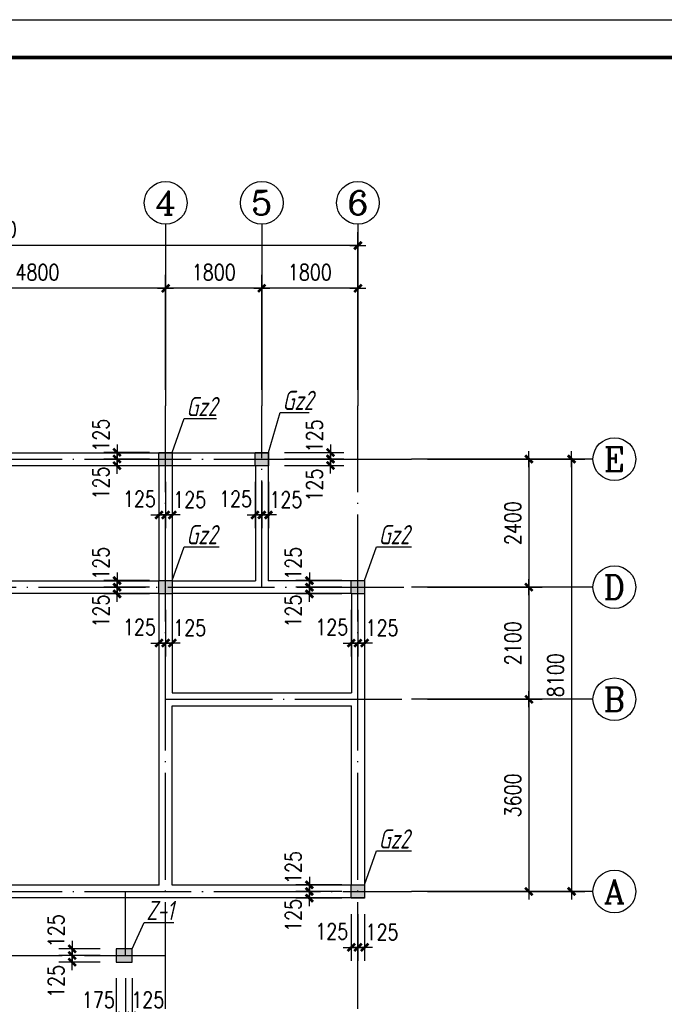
# Model space of a CAD drawing. Extents: x 4757794 to 4799798, y -16905237 to -16875537.
# Tile 6 of 7: x 4773593 to 4785660, y -16893982 to -16875537. Entities that reach past the tile are written whole.
import ezdxf
from ezdxf.enums import TextEntityAlignment as Align

# ---------------------------------------------------------------- set-up
doc = ezdxf.new("R2010")
doc.units = 0
doc.header["$LTSCALE"] = 1000
doc.header["$MEASUREMENT"] = 0
doc.linetypes.add('DOTE', pattern=[2.42, 2, -0.2, 0.02, -0.2])
doc.layers.get('0').update_dxf_attribs({"linetype": 'CONTINUOUS'})
doc.layers.get('DEFPOINTS').update_dxf_attribs({"linetype": 'CONTINUOUS'})
for name, color, linetype in [('AXIS', 3, 'CONTINUOUS'), ('AXIS_TEXT', 7, 'CONTINUOUS'), ('DOTE', 251, 'CONTINUOUS'), ('LAYER3', 3, 'CONTINUOUS'), ('PUB_DIM', 3, 'CONTINUOUS')]:
    doc.layers.add(name, color=color, linetype=linetype)
doc.styles.add('COMPLEX', font='COMPLEX')
doc.styles.add('DIM_FONT', font='SIMPLEX.shx', dxfattribs={"width": 0.8})
doc.styles.add('TEXT', font='gbeitc.shx', dxfattribs={"width": 0.85, "bigfont": 'msi_fsx.shx'})
doc.dimstyles.new('DIMA', dxfattribs={"dimtxt": 300, "dimasz": 1, "dimexe": 250, "dimexo": 300, "dimgap": 150, "dimtad": 1, "dimdec": 0, "dimzin": 0, "dimdsep": 46, "dimtxsty": 'DIM_FONT', "dimblk": '_DIMX', "dimcen": 0.09, "dimse1": 1, "dimclrt": 7, "dimadec": 0, "dimazin": 0, "dimtfac": 1, "dimtdec": 0, "dimtix": 1, "dimtmove": 2, "dimatfit": 3, "dimldrblk": '_DIMX', "dimfxl": 1, "dimtolj": 1, "dimtzin": 0, "dimarcsym": 0})
doc.dimstyles.new('DIMB', dxfattribs={"dimtxt": 300, "dimasz": 1, "dimexe": 250, "dimexo": 300, "dimgap": 150, "dimtad": 1, "dimdec": 0, "dimzin": 0, "dimdsep": 46, "dimtxsty": 'DIM_FONT', "dimblk": '_DIMX', "dimcen": 0.09, "dimse2": 1, "dimclrt": 7, "dimadec": 0, "dimazin": 0, "dimtfac": 1, "dimtdec": 0, "dimtix": 1, "dimtmove": 2, "dimatfit": 3, "dimldrblk": '_DIMX', "dimfxl": 1, "dimtolj": 1, "dimtzin": 0, "dimarcsym": 0})
doc.dimstyles.new('DIMN', dxfattribs={"dimtxt": 300, "dimasz": 1, "dimexe": 250, "dimexo": 300, "dimgap": 150, "dimtad": 1, "dimdec": 0, "dimzin": 0, "dimdsep": 46, "dimtxsty": 'DIM_FONT', "dimblk": '_DIMX', "dimcen": 0.09, "dimclrt": 7, "dimadec": 0, "dimazin": 0, "dimtfac": 1, "dimtdec": 0, "dimtix": 1, "dimtmove": 2, "dimatfit": 3, "dimldrblk": '_DIMX', "dimfxl": 1, "dimtolj": 1, "dimtzin": 0, "dimarcsym": 0})

# ---------------------------------------------------------------- blocks, each defined once
blk = doc.blocks.new('A$C5F205D7B')
at = {"color": 30}
blk.add_lwpolyline([(0, 0), (0, 42000), (59400, 42000), (59400, 0)], close=True, dxfattribs=at)
at = {"color": 30, "const_width": 100}
blk.add_lwpolyline([(2500, 1000), (58400, 1000), (58400, 41000), (2500, 41000)], close=True, dxfattribs=at)
blk = doc.blocks.new('_AXISO')
blk.add_circle((0, 0), 0.5)
at = {"layer": 'AXIS_TEXT', "style": 'COMPLEX', "width": 1.041667}
blk.add_attdef('A', text='', height=0.56, dxfattribs=at).set_placement((-0.25, -0.28), (0.25, -0.28), align=Align.FIT)
blk = doc.blocks.new('_DIMX')
blk.add_line((-150, 0), (150, 0))
at = {"const_width": 50}
blk.add_lwpolyline([(-70, -70), (70, 70)], dxfattribs=at)
blk = doc.blocks.new('*D50')
at = {"layer": 'AXIS', "color": 0, "lineweight": -2, "transparency": 16777216}
for p, q in [((4778550, -16883643), (4779661, -16883643)), ((4779411, -16883642), (4779411, -16883641)), ((4779411, -16883643), (4779411, -16883768)), ((4778550, -16883768), (4779661, -16883768)), ((4779411, -16883769), (4779411, -16883770))]:
    blk.add_line(p, q, dxfattribs=at)
at = {"layer": 'DEFPOINTS', "color": 0, "transparency": 16777216}
for p in [(4778250, -16883643), (4778250, -16883768), (4779411, -16883768)]:
    blk.add_point(p, dxfattribs=at)
at = {"layer": 'AXIS', "color": 0, "lineweight": -2, "transparency": 16777216}
for p, rotation in [((4779411, -16883643), 270), ((4779411, -16883768), 90)]:
    blk.add_blockref('_DIMX', p, dxfattribs=dict(at, rotation=rotation))
at = {"layer": 'AXIS', "color": 7, "transparency": 16777216, "insert": (4779111, -16883334), "char_height": 300, "attachment_point": 5, "rotation": 90, "style": 'DIM_FONT'}
blk.add_mtext('\\A1;125', dxfattribs=at)
blk = doc.blocks.new('*D51')
at = {"layer": 'AXIS', "color": 0, "lineweight": -2, "transparency": 16777216}
for p, q in [((4778550, -16883763), (4779661, -16883763)), ((4779411, -16883762), (4779411, -16883761)), ((4779411, -16883763), (4779411, -16883888)), ((4778550, -16883888), (4779661, -16883888)), ((4779411, -16883889), (4779411, -16883890))]:
    blk.add_line(p, q, dxfattribs=at)
at = {"layer": 'DEFPOINTS', "color": 0, "transparency": 16777216}
for p in [(4778250, -16883763), (4778250, -16883888), (4779411, -16883888)]:
    blk.add_point(p, dxfattribs=at)
at = {"layer": 'AXIS', "color": 0, "lineweight": -2, "transparency": 16777216}
for p, rotation in [((4779411, -16883763), 270), ((4779411, -16883888), 90)]:
    blk.add_blockref('_DIMX', p, dxfattribs=dict(at, rotation=rotation))
at = {"layer": 'AXIS', "color": 7, "transparency": 16777216, "insert": (4779111, -16884256), "char_height": 300, "attachment_point": 5, "rotation": 90, "style": 'DIM_FONT'}
blk.add_mtext('\\A1;125', dxfattribs=at)
blk = doc.blocks.new('*D52')
at = {"layer": 'AXIS', "color": 0, "lineweight": -2, "transparency": 16777216}
for p, q in [((4776025, -16883768), (4775165, -16883768)), ((4775415, -16883767), (4775415, -16883766)), ((4775415, -16883768), (4775415, -16883893)), ((4776025, -16883893), (4775165, -16883893)), ((4775415, -16883894), (4775415, -16883895))]:
    blk.add_line(p, q, dxfattribs=at)
at = {"layer": 'DEFPOINTS', "color": 0, "transparency": 16777216}
for p in [(4776325, -16883768), (4775415, -16883893), (4776325, -16883893)]:
    blk.add_point(p, dxfattribs=at)
at = {"layer": 'AXIS', "color": 0, "lineweight": -2, "transparency": 16777216}
for p, rotation in [((4775415, -16883768), 270), ((4775415, -16883893), 90)]:
    blk.add_blockref('_DIMX', p, dxfattribs=dict(at, rotation=rotation))
at = {"layer": 'AXIS', "color": 7, "transparency": 16777216, "insert": (4775115, -16884216), "char_height": 300, "attachment_point": 5, "rotation": 90, "style": 'DIM_FONT'}
blk.add_mtext('\\A1;125', dxfattribs=at)
blk = doc.blocks.new('*D53')
at = {"layer": 'AXIS', "color": 0, "lineweight": -2, "transparency": 16777216}
for p, q in [((4776025, -16883643), (4775165, -16883643)), ((4775415, -16883642), (4775415, -16883641)), ((4775415, -16883643), (4775415, -16883768)), ((4776025, -16883768), (4775165, -16883768)), ((4775415, -16883769), (4775415, -16883770))]:
    blk.add_line(p, q, dxfattribs=at)
at = {"layer": 'DEFPOINTS', "color": 0, "transparency": 16777216}
for p in [(4776325, -16883643), (4775415, -16883768), (4776325, -16883768)]:
    blk.add_point(p, dxfattribs=at)
at = {"layer": 'AXIS', "color": 0, "lineweight": -2, "transparency": 16777216}
for p, rotation in [((4775415, -16883643), 270), ((4775415, -16883768), 90)]:
    blk.add_blockref('_DIMX', p, dxfattribs=dict(at, rotation=rotation))
at = {"layer": 'AXIS', "color": 7, "transparency": 16777216, "insert": (4775115, -16883320), "char_height": 300, "attachment_point": 5, "rotation": 90, "style": 'DIM_FONT'}
blk.add_mtext('\\A1;125', dxfattribs=at)
blk = doc.blocks.new('*D54')
at = {"layer": 'AXIS', "color": 0, "lineweight": -2, "transparency": 16777216}
for p, q in [((4778125, -16882468), (4778125, -16880318)), ((4779924, -16880568), (4778126, -16880568))]:
    blk.add_line(p, q, dxfattribs=at)
at = {"layer": 'DEFPOINTS', "color": 0, "transparency": 16777216}
for p in [(4778125, -16880568), (4778125, -16882768), (4779925, -16882768)]:
    blk.add_point(p, dxfattribs=at)
at = {"layer": 'AXIS', "color": 0, "lineweight": -2, "transparency": 16777216, "rotation": 180}
blk.add_blockref('_DIMX', (4778125, -16880568), dxfattribs=at)
at = {"layer": 'AXIS', "color": 0, "lineweight": -2, "transparency": 16777216}
blk.add_blockref('_DIMX', (4779925, -16880568), dxfattribs=at)
at = {"layer": 'AXIS', "color": 7, "transparency": 16777216, "insert": (4779025, -16880268), "char_height": 300, "attachment_point": 5, "style": 'DIM_FONT'}
blk.add_mtext('\\A1;1800', dxfattribs=at)
blk = doc.blocks.new('*D55')
at = {"layer": 'AXIS', "color": 0, "lineweight": -2, "transparency": 16777216}
for p, q in [((4776325, -16882468), (4776325, -16880318)), ((4778125, -16882468), (4778125, -16880318)), ((4778124, -16880568), (4776326, -16880568))]:
    blk.add_line(p, q, dxfattribs=at)
at = {"layer": 'DEFPOINTS', "color": 0, "transparency": 16777216}
for p in [(4776325, -16880568), (4776325, -16882768), (4778125, -16882768)]:
    blk.add_point(p, dxfattribs=at)
at = {"layer": 'AXIS', "color": 0, "lineweight": -2, "transparency": 16777216, "rotation": 180}
blk.add_blockref('_DIMX', (4776325, -16880568), dxfattribs=at)
at = {"layer": 'AXIS', "color": 0, "lineweight": -2, "transparency": 16777216}
blk.add_blockref('_DIMX', (4778125, -16880568), dxfattribs=at)
at = {"layer": 'AXIS', "color": 7, "transparency": 16777216, "insert": (4777225, -16880268), "char_height": 300, "attachment_point": 5, "style": 'DIM_FONT'}
blk.add_mtext('\\A1;1800', dxfattribs=at)
blk = doc.blocks.new('*D60')
at = {"layer": 'AXIS', "color": 0, "lineweight": -2, "transparency": 16777216}
for p, q in [((4781225, -16886168), (4783375, -16886168)), ((4783125, -16886169), (4783125, -16888267)), ((4781225, -16888268), (4783375, -16888268))]:
    blk.add_line(p, q, dxfattribs=at)
at = {"layer": 'DEFPOINTS', "color": 0, "transparency": 16777216}
for p in [(4780925, -16886168), (4780925, -16888268), (4783125, -16888268)]:
    blk.add_point(p, dxfattribs=at)
at = {"layer": 'AXIS', "color": 0, "lineweight": -2, "transparency": 16777216}
for p, rotation in [((4783125, -16886168), 90), ((4783125, -16888268), 270)]:
    blk.add_blockref('_DIMX', p, dxfattribs=dict(at, rotation=rotation))
at = {"layer": 'AXIS', "color": 7, "transparency": 16777216, "insert": (4782825, -16887218), "char_height": 300, "attachment_point": 5, "rotation": 90, "style": 'DIM_FONT'}
blk.add_mtext('\\A1;2100', dxfattribs=at)
blk = doc.blocks.new('*D61')
at = {"layer": 'AXIS', "color": 0, "lineweight": -2, "transparency": 16777216}
for p, q in [((4779625, -16886043), (4778765, -16886043)), ((4779015, -16886042), (4779015, -16886041)), ((4779015, -16886043), (4779015, -16886168)), ((4779625, -16886168), (4778765, -16886168)), ((4779015, -16886169), (4779015, -16886170))]:
    blk.add_line(p, q, dxfattribs=at)
at = {"layer": 'DEFPOINTS', "color": 0, "transparency": 16777216}
for p in [(4779925, -16886043), (4779015, -16886168), (4779925, -16886168)]:
    blk.add_point(p, dxfattribs=at)
at = {"layer": 'AXIS', "color": 0, "lineweight": -2, "transparency": 16777216}
for p, rotation in [((4779015, -16886043), 270), ((4779015, -16886168), 90)]:
    blk.add_blockref('_DIMX', p, dxfattribs=dict(at, rotation=rotation))
at = {"layer": 'AXIS', "color": 7, "transparency": 16777216, "insert": (4778715, -16885720), "char_height": 300, "attachment_point": 5, "rotation": 90, "style": 'DIM_FONT'}
blk.add_mtext('\\A1;125', dxfattribs=at)
blk = doc.blocks.new('*D62')
at = {"layer": 'AXIS', "color": 0, "lineweight": -2, "transparency": 16777216}
for p, q in [((4779625, -16886168), (4778765, -16886168)), ((4779015, -16886167), (4779015, -16886166)), ((4779015, -16886168), (4779015, -16886293)), ((4779625, -16886293), (4778765, -16886293)), ((4779015, -16886294), (4779015, -16886295))]:
    blk.add_line(p, q, dxfattribs=at)
at = {"layer": 'DEFPOINTS', "color": 0, "transparency": 16777216}
for p in [(4779925, -16886168), (4779015, -16886293), (4779925, -16886293)]:
    blk.add_point(p, dxfattribs=at)
at = {"layer": 'AXIS', "color": 0, "lineweight": -2, "transparency": 16777216}
for p, rotation in [((4779015, -16886168), 270), ((4779015, -16886293), 90)]:
    blk.add_blockref('_DIMX', p, dxfattribs=dict(at, rotation=rotation))
at = {"layer": 'AXIS', "color": 7, "transparency": 16777216, "insert": (4778715, -16886616), "char_height": 300, "attachment_point": 5, "rotation": 90, "style": 'DIM_FONT'}
blk.add_mtext('\\A1;125', dxfattribs=at)
blk = doc.blocks.new('*D63')
at = {"layer": 'AXIS', "color": 0, "lineweight": -2, "transparency": 16777216}
for p, q in [((4779800, -16886593), (4779800, -16887465)), ((4779925, -16886593), (4779925, -16887465)), ((4779799, -16887215), (4779798, -16887215)), ((4779925, -16887215), (4779800, -16887215)), ((4779926, -16887215), (4779927, -16887215))]:
    blk.add_line(p, q, dxfattribs=at)
at = {"layer": 'DEFPOINTS', "color": 0, "transparency": 16777216}
for p in [(4779800, -16886293), (4779925, -16886293), (4779800, -16887215)]:
    blk.add_point(p, dxfattribs=at)
at = {"layer": 'AXIS', "color": 0, "lineweight": -2, "transparency": 16777216}
blk.add_blockref('_DIMX', (4779800, -16887215), dxfattribs=at)
at = {"layer": 'AXIS', "color": 0, "lineweight": -2, "transparency": 16777216, "rotation": 180}
blk.add_blockref('_DIMX', (4779925, -16887215), dxfattribs=at)
at = {"layer": 'AXIS', "color": 7, "transparency": 16777216, "insert": (4779435, -16886915), "char_height": 300, "attachment_point": 5, "style": 'DIM_FONT'}
blk.add_mtext('\\A1;125', dxfattribs=at)
blk = doc.blocks.new('*D64')
at = {"layer": 'AXIS', "color": 0, "lineweight": -2, "transparency": 16777216}
for p, q in [((4776325, -16886593), (4776325, -16887465)), ((4776450, -16886593), (4776450, -16887465)), ((4776324, -16887215), (4776323, -16887215)), ((4776450, -16887215), (4776325, -16887215)), ((4776451, -16887215), (4776452, -16887215))]:
    blk.add_line(p, q, dxfattribs=at)
at = {"layer": 'DEFPOINTS', "color": 0, "transparency": 16777216}
for p in [(4776325, -16886293), (4776450, -16886293), (4776325, -16887215)]:
    blk.add_point(p, dxfattribs=at)
at = {"layer": 'AXIS', "color": 0, "lineweight": -2, "transparency": 16777216}
blk.add_blockref('_DIMX', (4776325, -16887215), dxfattribs=at)
at = {"layer": 'AXIS', "color": 0, "lineweight": -2, "transparency": 16777216, "rotation": 180}
blk.add_blockref('_DIMX', (4776450, -16887215), dxfattribs=at)
at = {"layer": 'AXIS', "color": 7, "transparency": 16777216, "insert": (4776776, -16886928), "char_height": 300, "attachment_point": 5, "style": 'DIM_FONT'}
blk.add_mtext('\\A1;125', dxfattribs=at)
blk = doc.blocks.new('*D65')
at = {"layer": 'AXIS', "color": 0, "lineweight": -2, "transparency": 16777216}
for p, q in [((4776200, -16886593), (4776200, -16887465)), ((4776325, -16886593), (4776325, -16887465)), ((4776199, -16887215), (4776198, -16887215)), ((4776325, -16887215), (4776200, -16887215)), ((4776326, -16887215), (4776327, -16887215))]:
    blk.add_line(p, q, dxfattribs=at)
at = {"layer": 'DEFPOINTS', "color": 0, "transparency": 16777216}
for p in [(4776200, -16886293), (4776325, -16886293), (4776200, -16887215)]:
    blk.add_point(p, dxfattribs=at)
at = {"layer": 'AXIS', "color": 0, "lineweight": -2, "transparency": 16777216}
blk.add_blockref('_DIMX', (4776200, -16887215), dxfattribs=at)
at = {"layer": 'AXIS', "color": 0, "lineweight": -2, "transparency": 16777216, "rotation": 180}
blk.add_blockref('_DIMX', (4776325, -16887215), dxfattribs=at)
at = {"layer": 'AXIS', "color": 7, "transparency": 16777216, "insert": (4775835, -16886915), "char_height": 300, "attachment_point": 5, "style": 'DIM_FONT'}
blk.add_mtext('\\A1;125', dxfattribs=at)
blk = doc.blocks.new('*D66')
at = {"layer": 'AXIS', "color": 0, "lineweight": -2, "transparency": 16777216}
for p, q in [((4776025, -16886168), (4775165, -16886168)), ((4775415, -16886167), (4775415, -16886166)), ((4775415, -16886168), (4775415, -16886293)), ((4776025, -16886293), (4775165, -16886293)), ((4775415, -16886294), (4775415, -16886295))]:
    blk.add_line(p, q, dxfattribs=at)
at = {"layer": 'DEFPOINTS', "color": 0, "transparency": 16777216}
for p in [(4776325, -16886168), (4775415, -16886293), (4776325, -16886293)]:
    blk.add_point(p, dxfattribs=at)
at = {"layer": 'AXIS', "color": 0, "lineweight": -2, "transparency": 16777216}
for p, rotation in [((4775415, -16886168), 270), ((4775415, -16886293), 90)]:
    blk.add_blockref('_DIMX', p, dxfattribs=dict(at, rotation=rotation))
at = {"layer": 'AXIS', "color": 7, "transparency": 16777216, "insert": (4775115, -16886616), "char_height": 300, "attachment_point": 5, "rotation": 90, "style": 'DIM_FONT'}
blk.add_mtext('\\A1;125', dxfattribs=at)
blk = doc.blocks.new('*D67')
at = {"layer": 'AXIS', "color": 0, "lineweight": -2, "transparency": 16777216}
for p, q in [((4776025, -16886043), (4775165, -16886043)), ((4775415, -16886042), (4775415, -16886041)), ((4775415, -16886043), (4775415, -16886168)), ((4776025, -16886168), (4775165, -16886168)), ((4775415, -16886169), (4775415, -16886170))]:
    blk.add_line(p, q, dxfattribs=at)
at = {"layer": 'DEFPOINTS', "color": 0, "transparency": 16777216}
for p in [(4776325, -16886043), (4775415, -16886168), (4776325, -16886168)]:
    blk.add_point(p, dxfattribs=at)
at = {"layer": 'AXIS', "color": 0, "lineweight": -2, "transparency": 16777216}
for p, rotation in [((4775415, -16886043), 270), ((4775415, -16886168), 90)]:
    blk.add_blockref('_DIMX', p, dxfattribs=dict(at, rotation=rotation))
at = {"layer": 'AXIS', "color": 7, "transparency": 16777216, "insert": (4775115, -16885720), "char_height": 300, "attachment_point": 5, "rotation": 90, "style": 'DIM_FONT'}
blk.add_mtext('\\A1;125', dxfattribs=at)
blk = doc.blocks.new('*D68')
at = {"layer": 'AXIS', "color": 0, "lineweight": -2, "transparency": 16777216}
for p, q in [((4779925, -16886593), (4779925, -16887465)), ((4780050, -16886593), (4780050, -16887465)), ((4779924, -16887215), (4779923, -16887215)), ((4780050, -16887215), (4779925, -16887215)), ((4780051, -16887215), (4780052, -16887215))]:
    blk.add_line(p, q, dxfattribs=at)
at = {"layer": 'DEFPOINTS', "color": 0, "transparency": 16777216}
for p in [(4779925, -16886293), (4780050, -16886293), (4779925, -16887215)]:
    blk.add_point(p, dxfattribs=at)
at = {"layer": 'AXIS', "color": 0, "lineweight": -2, "transparency": 16777216}
blk.add_blockref('_DIMX', (4779925, -16887215), dxfattribs=at)
at = {"layer": 'AXIS', "color": 0, "lineweight": -2, "transparency": 16777216, "rotation": 180}
blk.add_blockref('_DIMX', (4780050, -16887215), dxfattribs=at)
at = {"layer": 'AXIS', "color": 7, "transparency": 16777216, "insert": (4780376, -16886928), "char_height": 300, "attachment_point": 5, "style": 'DIM_FONT'}
blk.add_mtext('\\A1;125', dxfattribs=at)
blk = doc.blocks.new('*D69')
at = {"layer": 'AXIS', "color": 0, "lineweight": -2, "transparency": 16777216}
for p, q in [((4775100, -16892943), (4774324, -16892943)), ((4774574, -16892942), (4774574, -16892941)), ((4774574, -16892943), (4774574, -16893068)), ((4775100, -16893068), (4774324, -16893068)), ((4774574, -16893069), (4774574, -16893070))]:
    blk.add_line(p, q, dxfattribs=at)
at = {"layer": 'DEFPOINTS', "color": 0, "transparency": 16777216}
for p in [(4775400, -16892943), (4774574, -16893068), (4775400, -16893068)]:
    blk.add_point(p, dxfattribs=at)
at = {"layer": 'AXIS', "color": 0, "lineweight": -2, "transparency": 16777216}
for p, rotation in [((4774574, -16892943), 270), ((4774574, -16893068), 90)]:
    blk.add_blockref('_DIMX', p, dxfattribs=dict(at, rotation=rotation))
at = {"layer": 'AXIS', "color": 7, "transparency": 16777216, "insert": (4774274, -16892605), "char_height": 300, "attachment_point": 5, "rotation": 90, "style": 'DIM_FONT'}
blk.add_mtext('\\A1;125', dxfattribs=at)
blk = doc.blocks.new('*D70')
at = {"layer": 'AXIS', "color": 0, "lineweight": -2, "transparency": 16777216}
for p, q in [((4779625, -16891743), (4778765, -16891743)), ((4779015, -16891742), (4779015, -16891741)), ((4779015, -16891743), (4779015, -16891868)), ((4779625, -16891868), (4778765, -16891868)), ((4779015, -16891869), (4779015, -16891870))]:
    blk.add_line(p, q, dxfattribs=at)
at = {"layer": 'DEFPOINTS', "color": 0, "transparency": 16777216}
for p in [(4779925, -16891743), (4779015, -16891868), (4779925, -16891868)]:
    blk.add_point(p, dxfattribs=at)
at = {"layer": 'AXIS', "color": 0, "lineweight": -2, "transparency": 16777216}
for p, rotation in [((4779015, -16891743), 270), ((4779015, -16891868), 90)]:
    blk.add_blockref('_DIMX', p, dxfattribs=dict(at, rotation=rotation))
at = {"layer": 'AXIS', "color": 7, "transparency": 16777216, "insert": (4778715, -16891420), "char_height": 300, "attachment_point": 5, "rotation": 90, "style": 'DIM_FONT'}
blk.add_mtext('\\A1;125', dxfattribs=at)
blk = doc.blocks.new('*D71')
at = {"layer": 'AXIS', "color": 0, "lineweight": -2, "transparency": 16777216}
for p, q in [((4779625, -16891868), (4778765, -16891868)), ((4779015, -16891867), (4779015, -16891866)), ((4779015, -16891868), (4779015, -16891993)), ((4779625, -16891993), (4778765, -16891993)), ((4779015, -16891994), (4779015, -16891995))]:
    blk.add_line(p, q, dxfattribs=at)
at = {"layer": 'DEFPOINTS', "color": 0, "transparency": 16777216}
for p in [(4779925, -16891868), (4779015, -16891993), (4779925, -16891993)]:
    blk.add_point(p, dxfattribs=at)
at = {"layer": 'AXIS', "color": 0, "lineweight": -2, "transparency": 16777216}
for p, rotation in [((4779015, -16891868), 270), ((4779015, -16891993), 90)]:
    blk.add_blockref('_DIMX', p, dxfattribs=dict(at, rotation=rotation))
at = {"layer": 'AXIS', "color": 7, "transparency": 16777216, "insert": (4778715, -16892316), "char_height": 300, "attachment_point": 5, "rotation": 90, "style": 'DIM_FONT'}
blk.add_mtext('\\A1;125', dxfattribs=at)
blk = doc.blocks.new('*D72')
at = {"layer": 'AXIS', "color": 0, "lineweight": -2, "transparency": 16777216}
for p, q in [((4779800, -16892293), (4779800, -16893165)), ((4779925, -16892293), (4779925, -16893165)), ((4779799, -16892915), (4779798, -16892915)), ((4779925, -16892915), (4779800, -16892915)), ((4779926, -16892915), (4779927, -16892915))]:
    blk.add_line(p, q, dxfattribs=at)
at = {"layer": 'DEFPOINTS', "color": 0, "transparency": 16777216}
for p in [(4779800, -16891993), (4779925, -16891993), (4779800, -16892915)]:
    blk.add_point(p, dxfattribs=at)
at = {"layer": 'AXIS', "color": 0, "lineweight": -2, "transparency": 16777216}
blk.add_blockref('_DIMX', (4779800, -16892915), dxfattribs=at)
at = {"layer": 'AXIS', "color": 0, "lineweight": -2, "transparency": 16777216, "rotation": 180}
blk.add_blockref('_DIMX', (4779925, -16892915), dxfattribs=at)
at = {"layer": 'AXIS', "color": 7, "transparency": 16777216, "insert": (4779435, -16892615), "char_height": 300, "attachment_point": 5, "style": 'DIM_FONT'}
blk.add_mtext('\\A1;125', dxfattribs=at)
blk = doc.blocks.new('*D73')
at = {"layer": 'AXIS', "color": 0, "lineweight": -2, "transparency": 16777216}
for p, q in [((4779925, -16892293), (4779925, -16893165)), ((4780050, -16892293), (4780050, -16893165)), ((4779924, -16892915), (4779923, -16892915)), ((4780050, -16892915), (4779925, -16892915)), ((4780051, -16892915), (4780052, -16892915))]:
    blk.add_line(p, q, dxfattribs=at)
at = {"layer": 'DEFPOINTS', "color": 0, "transparency": 16777216}
for p in [(4779925, -16891993), (4780050, -16891993), (4779925, -16892915)]:
    blk.add_point(p, dxfattribs=at)
at = {"layer": 'AXIS', "color": 0, "lineweight": -2, "transparency": 16777216}
blk.add_blockref('_DIMX', (4779925, -16892915), dxfattribs=at)
at = {"layer": 'AXIS', "color": 0, "lineweight": -2, "transparency": 16777216, "rotation": 180}
blk.add_blockref('_DIMX', (4780050, -16892915), dxfattribs=at)
at = {"layer": 'AXIS', "color": 7, "transparency": 16777216, "insert": (4780376, -16892628), "char_height": 300, "attachment_point": 5, "style": 'DIM_FONT'}
blk.add_mtext('\\A1;125', dxfattribs=at)
blk = doc.blocks.new('*D74')
at = {"layer": 'AXIS', "color": 0, "lineweight": -2, "transparency": 16777216}
for p, q in [((4781225, -16888268), (4783375, -16888268)), ((4783125, -16888269), (4783125, -16891867))]:
    blk.add_line(p, q, dxfattribs=at)
at = {"layer": 'DEFPOINTS', "color": 0, "transparency": 16777216}
for p in [(4780925, -16888268), (4780925, -16891868), (4783125, -16891868)]:
    blk.add_point(p, dxfattribs=at)
at = {"layer": 'AXIS', "color": 0, "lineweight": -2, "transparency": 16777216}
for p, rotation in [((4783125, -16888268), 90), ((4783125, -16891868), 270)]:
    blk.add_blockref('_DIMX', p, dxfattribs=dict(at, rotation=rotation))
at = {"layer": 'AXIS', "color": 7, "transparency": 16777216, "insert": (4782825, -16890068), "char_height": 300, "attachment_point": 5, "rotation": 90, "style": 'DIM_FONT'}
blk.add_mtext('\\A1;3600', dxfattribs=at)
blk = doc.blocks.new('*D76')
at = {"layer": 'AXIS', "color": 0, "lineweight": -2, "transparency": 16777216}
for p, q in [((4778000, -16884193), (4778000, -16885065)), ((4778125, -16884193), (4778125, -16885065)), ((4777999, -16884815), (4777998, -16884815)), ((4778125, -16884815), (4778000, -16884815)), ((4778126, -16884815), (4778127, -16884815))]:
    blk.add_line(p, q, dxfattribs=at)
at = {"layer": 'DEFPOINTS', "color": 0, "transparency": 16777216}
for p in [(4778000, -16883893), (4778125, -16883893), (4778000, -16884815)]:
    blk.add_point(p, dxfattribs=at)
at = {"layer": 'AXIS', "color": 0, "lineweight": -2, "transparency": 16777216}
blk.add_blockref('_DIMX', (4778000, -16884815), dxfattribs=at)
at = {"layer": 'AXIS', "color": 0, "lineweight": -2, "transparency": 16777216, "rotation": 180}
blk.add_blockref('_DIMX', (4778125, -16884815), dxfattribs=at)
at = {"layer": 'AXIS', "color": 7, "transparency": 16777216, "insert": (4777635, -16884515), "char_height": 300, "attachment_point": 5, "style": 'DIM_FONT'}
blk.add_mtext('\\A1;125', dxfattribs=at)
blk = doc.blocks.new('*D77')
at = {"layer": 'AXIS', "color": 0, "lineweight": -2, "transparency": 16777216}
for p, q in [((4778125, -16884193), (4778125, -16885065)), ((4778250, -16884193), (4778250, -16885065)), ((4778124, -16884815), (4778123, -16884815)), ((4778250, -16884815), (4778125, -16884815)), ((4778251, -16884815), (4778252, -16884815))]:
    blk.add_line(p, q, dxfattribs=at)
at = {"layer": 'DEFPOINTS', "color": 0, "transparency": 16777216}
for p in [(4778125, -16883893), (4778250, -16883893), (4778125, -16884815)]:
    blk.add_point(p, dxfattribs=at)
at = {"layer": 'AXIS', "color": 0, "lineweight": -2, "transparency": 16777216}
blk.add_blockref('_DIMX', (4778125, -16884815), dxfattribs=at)
at = {"layer": 'AXIS', "color": 0, "lineweight": -2, "transparency": 16777216, "rotation": 180}
blk.add_blockref('_DIMX', (4778250, -16884815), dxfattribs=at)
at = {"layer": 'AXIS', "color": 7, "transparency": 16777216, "insert": (4778576, -16884528), "char_height": 300, "attachment_point": 5, "style": 'DIM_FONT'}
blk.add_mtext('\\A1;125', dxfattribs=at)
blk = doc.blocks.new('*D78')
at = {"layer": 'AXIS', "color": 0, "lineweight": -2, "transparency": 16777216}
for p, q in [((4776325, -16884193), (4776325, -16885065)), ((4776450, -16884193), (4776450, -16885065)), ((4776324, -16884815), (4776323, -16884815)), ((4776450, -16884815), (4776325, -16884815)), ((4776451, -16884815), (4776452, -16884815))]:
    blk.add_line(p, q, dxfattribs=at)
at = {"layer": 'DEFPOINTS', "color": 0, "transparency": 16777216}
for p in [(4776325, -16883893), (4776450, -16883893), (4776325, -16884815)]:
    blk.add_point(p, dxfattribs=at)
at = {"layer": 'AXIS', "color": 0, "lineweight": -2, "transparency": 16777216}
blk.add_blockref('_DIMX', (4776325, -16884815), dxfattribs=at)
at = {"layer": 'AXIS', "color": 0, "lineweight": -2, "transparency": 16777216, "rotation": 180}
blk.add_blockref('_DIMX', (4776450, -16884815), dxfattribs=at)
at = {"layer": 'AXIS', "color": 7, "transparency": 16777216, "insert": (4776776, -16884528), "char_height": 300, "attachment_point": 5, "style": 'DIM_FONT'}
blk.add_mtext('\\A1;125', dxfattribs=at)
blk = doc.blocks.new('*D79')
at = {"layer": 'AXIS', "color": 0, "lineweight": -2, "transparency": 16777216}
for p, q in [((4776200, -16884193), (4776200, -16885065)), ((4776325, -16884193), (4776325, -16885065)), ((4776199, -16884815), (4776198, -16884815)), ((4776325, -16884815), (4776200, -16884815)), ((4776326, -16884815), (4776327, -16884815))]:
    blk.add_line(p, q, dxfattribs=at)
at = {"layer": 'DEFPOINTS', "color": 0, "transparency": 16777216}
for p in [(4776200, -16883893), (4776325, -16883893), (4776200, -16884815)]:
    blk.add_point(p, dxfattribs=at)
at = {"layer": 'AXIS', "color": 0, "lineweight": -2, "transparency": 16777216}
blk.add_blockref('_DIMX', (4776200, -16884815), dxfattribs=at)
at = {"layer": 'AXIS', "color": 0, "lineweight": -2, "transparency": 16777216, "rotation": 180}
blk.add_blockref('_DIMX', (4776325, -16884815), dxfattribs=at)
at = {"layer": 'AXIS', "color": 7, "transparency": 16777216, "insert": (4775835, -16884515), "char_height": 300, "attachment_point": 5, "style": 'DIM_FONT'}
blk.add_mtext('\\A1;125', dxfattribs=at)
blk = doc.blocks.new('*D80')
at = {"layer": 'AXIS', "color": 0, "lineweight": -2, "transparency": 16777216}
for p, q in [((4781225, -16883768), (4784175, -16883768)), ((4783925, -16883769), (4783925, -16891867)), ((4781225, -16891868), (4784175, -16891868))]:
    blk.add_line(p, q, dxfattribs=at)
at = {"layer": 'DEFPOINTS', "color": 0, "transparency": 16777216}
for p in [(4780925, -16883768), (4780925, -16891868), (4783925, -16891868)]:
    blk.add_point(p, dxfattribs=at)
at = {"layer": 'AXIS', "color": 0, "lineweight": -2, "transparency": 16777216}
for p, rotation in [((4783925, -16883768), 90), ((4783925, -16891868), 270)]:
    blk.add_blockref('_DIMX', p, dxfattribs=dict(at, rotation=rotation))
at = {"layer": 'AXIS', "color": 7, "transparency": 16777216, "insert": (4783625, -16887818), "char_height": 300, "attachment_point": 5, "rotation": 90, "style": 'DIM_FONT'}
blk.add_mtext('\\A1;8100', dxfattribs=at)
blk = doc.blocks.new('*D81')
at = {"layer": 'AXIS', "color": 0, "lineweight": -2, "transparency": 16777216}
for p, q in [((4783125, -16883769), (4783125, -16886167)), ((4781225, -16886168), (4783375, -16886168))]:
    blk.add_line(p, q, dxfattribs=at)
at = {"layer": 'DEFPOINTS', "color": 0, "transparency": 16777216}
for p in [(4780925, -16883768), (4780925, -16886168), (4783125, -16886168)]:
    blk.add_point(p, dxfattribs=at)
at = {"layer": 'AXIS', "color": 0, "lineweight": -2, "transparency": 16777216}
for p, rotation in [((4783125, -16883768), 90), ((4783125, -16886168), 270)]:
    blk.add_blockref('_DIMX', p, dxfattribs=dict(at, rotation=rotation))
at = {"layer": 'AXIS', "color": 7, "transparency": 16777216, "insert": (4782825, -16884968), "char_height": 300, "attachment_point": 5, "rotation": 90, "style": 'DIM_FONT'}
blk.add_mtext('\\A1;2400', dxfattribs=at)
blk = doc.blocks.new('*D121')
at = {"layer": 'AXIS', "color": 0, "lineweight": -2, "transparency": 16777216}
for p, q in [((4766125, -16882468), (4766125, -16879518)), ((4779925, -16882468), (4779925, -16879518)), ((4779924, -16879768), (4766126, -16879768))]:
    blk.add_line(p, q, dxfattribs=at)
at = {"layer": 'DEFPOINTS', "color": 0, "transparency": 16777216}
for p in [(4766125, -16879768), (4766125, -16882768), (4779925, -16882768)]:
    blk.add_point(p, dxfattribs=at)
at = {"layer": 'AXIS', "color": 0, "lineweight": -2, "transparency": 16777216, "rotation": 180}
blk.add_blockref('_DIMX', (4766125, -16879768), dxfattribs=at)
at = {"layer": 'AXIS', "color": 0, "lineweight": -2, "transparency": 16777216}
blk.add_blockref('_DIMX', (4779925, -16879768), dxfattribs=at)
at = {"layer": 'AXIS', "color": 7, "transparency": 16777216, "insert": (4773025, -16879468), "char_height": 300, "attachment_point": 5, "style": 'DIM_FONT'}
blk.add_mtext('\\A1;13800', dxfattribs=at)
blk = doc.blocks.new('*D122')
at = {"layer": 'AXIS', "color": 0, "lineweight": -2, "transparency": 16777216}
for p, q in [((4771525, -16882468), (4771525, -16880318)), ((4776325, -16882468), (4776325, -16880318)), ((4776324, -16880568), (4771526, -16880568))]:
    blk.add_line(p, q, dxfattribs=at)
at = {"layer": 'DEFPOINTS', "color": 0, "transparency": 16777216}
for p in [(4771525, -16880568), (4771525, -16882768), (4776325, -16882768)]:
    blk.add_point(p, dxfattribs=at)
at = {"layer": 'AXIS', "color": 0, "lineweight": -2, "transparency": 16777216, "rotation": 180}
blk.add_blockref('_DIMX', (4771525, -16880568), dxfattribs=at)
at = {"layer": 'AXIS', "color": 0, "lineweight": -2, "transparency": 16777216}
blk.add_blockref('_DIMX', (4776325, -16880568), dxfattribs=at)
at = {"layer": 'AXIS', "color": 7, "transparency": 16777216, "insert": (4773925, -16880268), "char_height": 300, "attachment_point": 5, "style": 'DIM_FONT'}
blk.add_mtext('\\A1;4800', dxfattribs=at)
blk = doc.blocks.new('*D128')
at = {"layer": 'AXIS', "color": 0, "lineweight": -2, "transparency": 16777216}
for p, q in [((4775575, -16893493), (4775575, -16894448)), ((4775700, -16893493), (4775700, -16894448)), ((4775574, -16894198), (4775573, -16894198)), ((4775575, -16894198), (4775700, -16894198)), ((4775701, -16894198), (4775702, -16894198))]:
    blk.add_line(p, q, dxfattribs=at)
at = {"layer": 'DEFPOINTS', "color": 0, "transparency": 16777216}
for p in [(4775575, -16893193), (4775700, -16893193), (4775700, -16894198)]:
    blk.add_point(p, dxfattribs=at)
at = {"layer": 'AXIS', "color": 0, "lineweight": -2, "transparency": 16777216}
blk.add_blockref('_DIMX', (4775575, -16894198), dxfattribs=at)
at = {"layer": 'AXIS', "color": 0, "lineweight": -2, "transparency": 16777216, "rotation": 180}
blk.add_blockref('_DIMX', (4775700, -16894198), dxfattribs=at)
at = {"layer": 'AXIS', "color": 7, "transparency": 16777216, "insert": (4775991, -16893898), "char_height": 300, "attachment_point": 5, "style": 'DIM_FONT'}
blk.add_mtext('\\A1;125', dxfattribs=at)
blk = doc.blocks.new('*D130')
at = {"layer": 'AXIS', "color": 0, "lineweight": -2, "transparency": 16777216}
for p, q in [((4775100, -16893068), (4774324, -16893068)), ((4775100, -16893193), (4774324, -16893193)), ((4774574, -16893067), (4774574, -16893066)), ((4774574, -16893068), (4774574, -16893193)), ((4774574, -16893194), (4774574, -16893195))]:
    blk.add_line(p, q, dxfattribs=at)
at = {"layer": 'DEFPOINTS', "color": 0, "transparency": 16777216}
for p in [(4774574, -16893193), (4775400, -16893068), (4775400, -16893193)]:
    blk.add_point(p, dxfattribs=at)
at = {"layer": 'AXIS', "color": 0, "lineweight": -2, "transparency": 16777216}
for p, rotation in [((4774574, -16893068), 270), ((4774574, -16893193), 90)]:
    blk.add_blockref('_DIMX', p, dxfattribs=dict(at, rotation=rotation))
at = {"layer": 'AXIS', "color": 7, "transparency": 16777216, "insert": (4774274, -16893554), "char_height": 300, "attachment_point": 5, "rotation": 90, "style": 'DIM_FONT'}
blk.add_mtext('\\A1;125', dxfattribs=at)
blk = doc.blocks.new('*D132')
at = {"layer": 'AXIS', "color": 0, "lineweight": -2, "transparency": 16777216}
for p, q in [((4775400, -16893493), (4775400, -16894448)), ((4775575, -16893493), (4775575, -16894448)), ((4775399, -16894198), (4775398, -16894198)), ((4775400, -16894198), (4775575, -16894198)), ((4775576, -16894198), (4775577, -16894198))]:
    blk.add_line(p, q, dxfattribs=at)
at = {"layer": 'DEFPOINTS', "color": 0, "transparency": 16777216}
for p in [(4775400, -16893193), (4775575, -16893193), (4775575, -16894198)]:
    blk.add_point(p, dxfattribs=at)
at = {"layer": 'AXIS', "color": 0, "lineweight": -2, "transparency": 16777216}
blk.add_blockref('_DIMX', (4775400, -16894198), dxfattribs=at)
at = {"layer": 'AXIS', "color": 0, "lineweight": -2, "transparency": 16777216, "rotation": 180}
blk.add_blockref('_DIMX', (4775575, -16894198), dxfattribs=at)
at = {"layer": 'AXIS', "color": 7, "transparency": 16777216, "insert": (4775066, -16893898), "char_height": 300, "attachment_point": 5, "style": 'DIM_FONT'}
blk.add_mtext('\\A1;175', dxfattribs=at)

msp = doc.modelspace()

# ---------------------------------------------------------------- hatches: boundary and pattern name
for points in [[(4776450.1, -16883643), (4776200.1, -16883643), (4776200.1, -16883893), (4776450.1, -16883893)], [(4778250.1, -16883643), (4778000.1, -16883643), (4778000.1, -16883893), (4778250.1, -16883893)], [(4776450.1, -16886043), (4776200.1, -16886043), (4776200.1, -16886293), (4776450.1, -16886293)], [(4780050.1, -16886043), (4779800.1, -16886043), (4779800.1, -16886293), (4780050.1, -16886293)], [(4780050.1, -16891743), (4779800.1, -16891743), (4779800.1, -16891993), (4780050.1, -16891993)]]:
    msp.add_hatch(color=5).paths.add_polyline_path(points)
h = msp.add_hatch(color=5)
h.paths.add_polyline_path([(4775400.1, -16892943), (4775575.1, -16892943), (4775575.1, -16893068), (4775400.1, -16893068)])
h.paths.add_polyline_path([(4775575.1, -16892943), (4775700.1, -16892943), (4775700.1, -16893068), (4775575.1, -16893068)])
h.paths.add_polyline_path([(4775400.1, -16893068), (4775700.1, -16893068), (4775700.1, -16893193), (4775400.1, -16893193)])

# ---------------------------------------------------------------- linework, layer by layer
at = {"color": 2}
for points in [[(4776200.1, -16883643), (4776450.1, -16883643), (4776450.1, -16883893), (4776200.1, -16883893)], [(4778000.1, -16883643), (4778250.1, -16883643), (4778250.1, -16883893), (4778000.1, -16883893)], [(4776200.1, -16886043), (4776450.1, -16886043), (4776450.1, -16886293), (4776200.1, -16886293)], [(4779800.1, -16886043), (4780050.1, -16886043), (4780050.1, -16886293), (4779800.1, -16886293)], [(4779800.1, -16891743), (4780050.1, -16891743), (4780050.1, -16891993), (4779800.1, -16891993)], [(4775700.1, -16892943), (4775400.1, -16892943), (4775400.1, -16893193), (4775700.1, -16893193)]]:
    msp.add_lwpolyline(points, close=True, dxfattribs=at)
at = {"layer": 'AXIS'}
for p, q in [((4776325.1, -16879368), (4776325.1, -16882768)), ((4778125.1, -16879368), (4778125.1, -16882768)), ((4779925.1, -16879368), (4779925.1, -16882768)), ((4784325.1, -16883768), (4780925.1, -16883768)), ((4784325.1, -16886168), (4780925.1, -16886168)), ((4784325.1, -16888268), (4780925.1, -16888268)), ((4784325.1, -16891868), (4780925.1, -16891868))]:
    msp.add_line(p, q, dxfattribs=at)
at = {"layer": 'DOTE', "linetype": 'DOTE'}
for p, q in [((4776325.1, -16894068), (4776325.1, -16882768)), ((4778125.1, -16886168), (4778125.1, -16882768)), ((4779925.1, -16894068), (4779925.1, -16882768)), ((4765125.1, -16883768), (4780925.1, -16883768)), ((4771525.1, -16886168), (4780925.1, -16886168)), ((4776325.1, -16888268), (4780925.1, -16888268)), ((4765125.1, -16891868), (4780925.1, -16891868)), ((4775575.1, -16893068), (4775575.1, -16891868)), ((4765125.1, -16893068), (4776325.1, -16893068))]:
    msp.add_line(p, q, dxfattribs=at)
at = {"layer": 'LAYER3'}
for p, q in [((4766005.1, -16883648), (4778245.1, -16883648)), ((4778245.1, -16883648), (4778245.1, -16886048)), ((4771645.1, -16883888), (4776205.1, -16883888)), ((4776205.1, -16886048), (4776205.1, -16883888)), ((4776445.1, -16883888), (4778005.1, -16883888)), ((4776445.1, -16883888), (4776445.1, -16886048)), ((4778005.1, -16883888), (4778005.1, -16886048)), ((4771645.1, -16886048), (4776205.1, -16886048)), ((4776445.1, -16886048), (4778005.1, -16886048)), ((4780045.1, -16886048), (4778245.1, -16886048)), ((4780045.1, -16886048), (4780045.1, -16891988)), ((4776205.1, -16886288), (4771645.1, -16886288)), ((4776205.1, -16891748), (4776205.1, -16886288)), ((4776445.1, -16886288), (4776445.1, -16888148)), ((4779805.1, -16886288), (4776445.1, -16886288)), ((4779805.1, -16886288), (4779805.1, -16888148)), ((4776445.1, -16888148), (4779805.1, -16888148)), ((4776445.1, -16888388), (4779805.1, -16888388)), ((4776445.1, -16891748), (4776445.1, -16888388)), ((4779805.1, -16891748), (4779805.1, -16888388)), ((4776205.1, -16891748), (4771645.1, -16891748)), ((4779805.1, -16891748), (4776445.1, -16891748)), ((4780045.1, -16891988), (4767805.1, -16891988))]:
    msp.add_line(p, q, dxfattribs=at)
at = {"layer": 'PUB_DIM'}
for points in [[(4778250.1, -16883643), (4778470.9, -16882893.4), (4779010, -16882893.4)], [(4776450.1, -16883643), (4776670.9, -16883009.3), (4777274, -16883009.3)], [(4776450.1, -16886043), (4776670.9, -16885409.3), (4777329, -16885409.3)], [(4780050.1, -16886043), (4780270.9, -16885409.3), (4780929, -16885409.3)], [(4780050.1, -16891743), (4780270.9, -16891109.3), (4780929, -16891109.3)], [(4775700.1, -16892943), (4775920.9, -16892449.8), (4776480.3, -16892449.8)]]:
    msp.add_lwpolyline(points, dxfattribs=at)

# ---------------------------------------------------------------- block references
at = {"xscale": 0.7071428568, "yscale": 0.7071428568, "zscale": 0.7071428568}
msp.add_blockref('A$C5F205D7B', (4757794.1, -16905236.6), dxfattribs=at)
at = {"layer": 'AXIS'}
ref = msp.add_blockref('_AXISO', (4776325.1, -16878968), dxfattribs=dict(at, xscale=800, yscale=800, zscale=800))
ref.add_attrib('A', '4', dxfattribs={"layer": 'AXIS_TEXT', "height": 448, "style": 'COMPLEX', "width": 0.892857}).set_placement((4776125.1, -16879192), (4776525.1, -16879192), align=Align.FIT)
ref = msp.add_blockref('_AXISO', (4778125.1, -16878968), dxfattribs=dict(at, xscale=800, yscale=800, zscale=800))
ref.add_attrib('A', '5', dxfattribs={"layer": 'AXIS_TEXT', "height": 448, "style": 'COMPLEX', "width": 0.936891}).set_placement((4777925.1, -16879192), (4778325.1, -16879192), align=Align.FIT)
ref = msp.add_blockref('_AXISO', (4779925.1, -16878968), dxfattribs=dict(at, xscale=800, yscale=800, zscale=800))
ref.add_attrib('A', '6', dxfattribs={"layer": 'AXIS_TEXT', "height": 448, "style": 'COMPLEX', "width": 0.936891}).set_placement((4779725.1, -16879192), (4780125.1, -16879192), align=Align.FIT)
ref = msp.add_blockref('_AXISO', (4784725.1, -16883768), dxfattribs=dict(at, xscale=800, yscale=800, zscale=800))
ref.add_attrib('A', 'E', dxfattribs={"layer": 'AXIS_TEXT', "height": 448, "style": 'COMPLEX', "width": 0.892857}).set_placement((4784525.1, -16883992), (4784925.1, -16883992), align=Align.FIT)
ref = msp.add_blockref('_AXISO', (4784725.1, -16886168), dxfattribs=dict(at, xscale=800, yscale=800, zscale=800))
ref.add_attrib('A', 'D', dxfattribs={"layer": 'AXIS_TEXT', "height": 448, "style": 'COMPLEX', "width": 0.853592}).set_placement((4784525.1, -16886392), (4784925.1, -16886392), align=Align.FIT)
ref = msp.add_blockref('_AXISO', (4784725.1, -16888268), dxfattribs=dict(at, xscale=800, yscale=800, zscale=800))
ref.add_attrib('A', 'B', dxfattribs={"layer": 'AXIS_TEXT', "height": 448, "style": 'COMPLEX', "width": 0.853592}).set_placement((4784525.1, -16888492), (4784925.1, -16888492), align=Align.FIT)
ref = msp.add_blockref('_AXISO', (4784725.1, -16891868), dxfattribs=dict(at, xscale=800, yscale=800, zscale=800))
ref.add_attrib('A', 'A', dxfattribs={"layer": 'AXIS_TEXT', "height": 448, "style": 'COMPLEX', "width": 0.892857}).set_placement((4784525.1, -16892092), (4784925.1, -16892092), align=Align.FIT)

# ---------------------------------------------------------------- texts
at = {"layer": 'PUB_DIM', "style": 'TEXT', "width": 0.85}
for s, p in [('Gz2', (4778513.3, -16882847.8)), ('Gz2', (4776713.3, -16882963.7)), ('Gz2', (4776713.3, -16885363.7)), ('Gz2', (4780313.3, -16885363.7)), ('Gz2', (4780313.3, -16891063.7)), ('Z-1', (4775963.3, -16892404.2))]:
    msp.add_text(s, height=360, dxfattribs=at).set_placement(p)

# ---------------------------------------------------------------- dimensions: what is measured, and where the dimension line sits
at = {"layer": 'AXIS'}
for p1, p2, distance, dimstyle, picture, middle in [((4779925.1, -16882768), (4766125.1, -16882768), -3000, 'DIMN', '*D121', (4773025.1, -16879468)), ((4779925.1, -16882768), (4778125.1, -16882768), -2200, 'DIMA', '*D54', (4779025.1, -16880268)), ((4780925.1, -16883768), (4780925.1, -16891868), 3000, 'DIMN', '*D80', (4783625.1, -16887818)), ((4780925.1, -16883768), (4780925.1, -16886168), 2200, 'DIMA', '*D81', (4782825.1, -16884968))]:
    dim = msp.add_aligned_dim(p1=p1, p2=p2, distance=distance, dimstyle=dimstyle, dxfattribs=at)
    dim.commit()
    dim.dimension.update_dxf_attribs({"geometry": picture, "text_midpoint": middle})
for base, p1, p2, picture, middle in [((4771525.1, -16880568), (4776325.1, -16882768), (4771525.1, -16882768), '*D122', (4773925.1, -16880268)), ((4776325.1, -16880568), (4778125.1, -16882768), (4776325.1, -16882768), '*D55', (4777225.1, -16880268))]:
    dim = msp.add_linear_dim(base=base, p1=p1, p2=p2, dimstyle='DIMN', dxfattribs=at)
    dim.commit()
    dim.dimension.update_dxf_attribs({"geometry": picture, "text_midpoint": middle})
for base, p1, p2, picture, middle in [((4775415.1, -16883768), (4776325.1, -16883643), (4776325.1, -16883768), '*D53', (4775115.1, -16883319.7)), ((4779411.5, -16883768), (4778250.1, -16883643), (4778250.1, -16883768), '*D50', (4779111.5, -16883334)), ((4775415.2, -16883893), (4776325.1, -16883768), (4776325.1, -16883893), '*D52', (4775115.2, -16884216)), ((4779411.5, -16883888), (4778250.1, -16883763), (4778250.1, -16883888), '*D51', (4779111.5, -16884256)), ((4775415.1, -16886168), (4776325.1, -16886043), (4776325.1, -16886168), '*D67', (4775115.1, -16885719.7)), ((4779015.1, -16886168), (4779925.1, -16886043), (4779925.1, -16886168), '*D61', (4778715.1, -16885719.7)), ((4775415.2, -16886293), (4776325.1, -16886168), (4776325.1, -16886293), '*D66', (4775115.2, -16886616)), ((4779015.2, -16886293), (4779925.1, -16886168), (4779925.1, -16886293), '*D62', (4778715.2, -16886616)), ((4779015.1, -16891868), (4779925.1, -16891743), (4779925.1, -16891868), '*D70', (4778715.1, -16891419.7)), ((4779015.2, -16891993), (4779925.1, -16891868), (4779925.1, -16891993), '*D71', (4778715.2, -16892316)), ((4774574, -16893068), (4775400.1, -16892943), (4775400.1, -16893068), '*D69', (4774274, -16892605.2)), ((4774574, -16893193), (4775400.1, -16893068), (4775400.1, -16893193), '*D130', (4774274, -16893554.5))]:
    dim = msp.add_linear_dim(base=base, p1=p1, p2=p2, angle=90, dimstyle='DIMN', override={"dimlfac": 1}, dxfattribs=at)
    dim.commit()
    dim.dimension.update_dxf_attribs({"geometry": picture, "text_midpoint": middle, "dimtype": 160})
for base, p1, p2, picture, middle in [((4776200.1, -16884814.8), (4776325.1, -16883893), (4776200.1, -16883893), '*D79', (4775834.9, -16884514.8)), ((4776325.1, -16884814.8), (4776450.1, -16883893), (4776325.1, -16883893), '*D78', (4776776, -16884527.7)), ((4778000.1, -16884814.8), (4778125.1, -16883893), (4778000.1, -16883893), '*D76', (4777634.9, -16884514.8)), ((4778125.1, -16884814.8), (4778250.1, -16883893), (4778125.1, -16883893), '*D77', (4778576, -16884527.7)), ((4776200.1, -16887214.8), (4776325.1, -16886293), (4776200.1, -16886293), '*D65', (4775834.9, -16886914.8)), ((4776325.1, -16887214.8), (4776450.1, -16886293), (4776325.1, -16886293), '*D64', (4776776, -16886927.7)), ((4779800.1, -16887214.8), (4779925.1, -16886293), (4779800.1, -16886293), '*D63', (4779434.9, -16886914.8)), ((4779925.1, -16887214.8), (4780050.1, -16886293), (4779925.1, -16886293), '*D68', (4780376, -16886927.7)), ((4779800.1, -16892914.8), (4779925.1, -16891993), (4779800.1, -16891993), '*D72', (4779434.9, -16892614.8)), ((4779925.1, -16892914.8), (4780050.1, -16891993), (4779925.1, -16891993), '*D73', (4780376, -16892627.7)), ((4775575.1, -16894198.2), (4775400.1, -16893193), (4775575.1, -16893193), '*D132', (4775066, -16893898.2)), ((4775700.1, -16894198.2), (4775575.1, -16893193), (4775700.1, -16893193), '*D128', (4775990.9, -16893898.2))]:
    dim = msp.add_linear_dim(base=base, p1=p1, p2=p2, dimstyle='DIMN', override={"dimlfac": 1}, dxfattribs=at)
    dim.commit()
    dim.dimension.update_dxf_attribs({"geometry": picture, "text_midpoint": middle, "dimtype": 160})
for base, p1, p2, dimstyle, picture, middle in [((4783125.1, -16888268), (4780925.1, -16886168), (4780925.1, -16888268), 'DIMN', '*D60', (4782825.1, -16887218)), ((4783125.1, -16891868), (4780925.1, -16888268), (4780925.1, -16891868), 'DIMB', '*D74', (4782825.1, -16890068))]:
    dim = msp.add_linear_dim(base=base, p1=p1, p2=p2, angle=90, dimstyle=dimstyle, dxfattribs=at)
    dim.commit()
    dim.dimension.update_dxf_attribs({"geometry": picture, "text_midpoint": middle})

doc.saveas('drawing.dxf')
